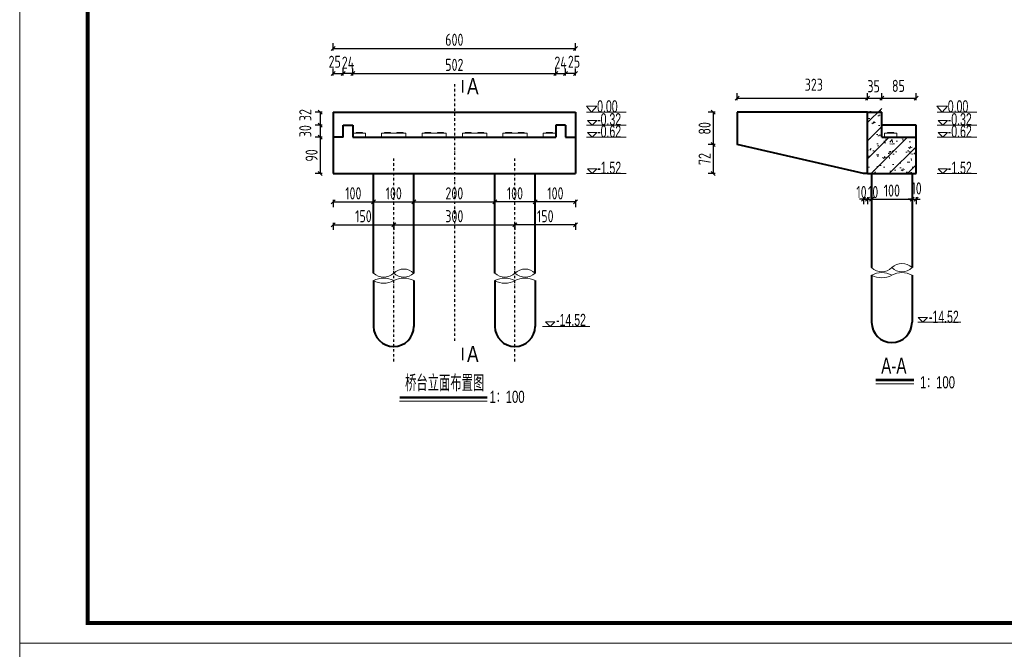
# Model space of a CAD drawing. Header units: inches. Extents: x 112594 to 193184, y 44995 to 116598.
# Tile 146 of 153: x 186820 to 189256, y 106323 to 107880. Entities that reach past the tile are written whole.
import ezdxf
from ezdxf.enums import TextEntityAlignment as Align

# ---------------------------------------------------------------- set-up
doc = ezdxf.new("R2010")
doc.units = ezdxf.units.IN
doc.header["$MEASUREMENT"] = 0
doc.linetypes.add('ACAD_ISO08W100', pattern=[36, 24, -3, 6, -3])
doc.linetypes.add('DASHDOTX2', pattern=[2, 1, -0.5, 0, -0.5])
doc.layers.get('0').update_dxf_attribs({"lineweight": 15})
for name, color, linetype, lineweight in [('0指引线', 4, 'Continuous', 18), ('BM1', 7, 'Continuous', 15), ('尺寸细线', 4, 'Continuous', 18), ('粗线', 1, 'Continuous', 40)]:
    doc.layers.add(name, color=color, linetype=linetype, lineweight=lineweight)
doc.layers.add('图层2', color=3, linetype='ACAD_ISO08W100')
doc.styles.add('HZ', font='hztxt_e.shx', dxfattribs={"width": 0.65, "bigfont": 'hztxt.shx'})
doc.styles.add('hz-e', font='hztxt_e.shx', dxfattribs={"width": 0.75, "bigfont": 'hztxt.shx'})
doc.styles.add('HZTXT', font='tssdeng.shx', dxfattribs={"width": 0.75, "bigfont": 'hztxt.shx'})
doc.dimstyles.new('ISO-100', dxfattribs={"dimtxt": 20, "dimasz": 10, "dimexe": 12.5, "dimexo": 6.25, "dimgap": 6.25, "dimtad": 1, "dimdec": 0, "dimdsep": 46, "dimtxsty": 'HZTXT', "dimblk": 'OBLIQUE', "dimcen": 2.5, "dimadec": 0, "dimazin": 0, "dimtfac": 1, "dimtdec": 0, "dimtmove": 2, "dimatfit": 3, "dimldrblk": 'OBLIQUE', "dimfxl": 15, "dimfxlon": 1, "dimarcsym": 0})

# ---------------------------------------------------------------- blocks, each defined once
blk = doc.blocks.new('_Oblique')
at = {"color": 0, "linetype": 'ByBlock', "lineweight": -2}
blk.add_line((-0.5, -0.5), (0.5, 0.5), dxfattribs=at)
blk = doc.blocks.new('*D1660')
at = {"color": 0, "lineweight": -2}
for p, q in [((187595.2, 107804.3), (187595.2, 107821.8)), ((187595.2, 107809.3), (188195.2, 107809.3)), ((188195.2, 107804.3), (188195.2, 107821.8))]:
    blk.add_line(p, q, dxfattribs=at)
at = {"color": 0, "lineweight": -2, "xscale": 10, "yscale": 10, "zscale": 10, "rotation": 180}
blk.add_blockref('_Oblique', (187595.2, 107809.3), dxfattribs=at)
at = {"color": 0, "lineweight": -2, "xscale": 10, "yscale": 10, "zscale": 10}
blk.add_blockref('_Oblique', (188195.2, 107809.3), dxfattribs=at)
at = {"color": 0, "insert": (187895.2, 107830.6), "char_height": 30, "attachment_point": 5, "style": 'HZTXT'}
blk.add_mtext('600', dxfattribs=at)
blk = doc.blocks.new('*D1661')
at = {"color": 0, "lineweight": -2}
for p, q in [((187695.2, 107434.4), (187695.2, 107416.9)), ((187695.2, 107429.4), (187795.2, 107429.4)), ((187795.2, 107434.4), (187795.2, 107416.9))]:
    blk.add_line(p, q, dxfattribs=at)
at = {"color": 0, "lineweight": -2, "xscale": 10, "yscale": 10, "zscale": 10, "rotation": 180}
blk.add_blockref('_Oblique', (187695.2, 107429.4), dxfattribs=at)
at = {"color": 0, "lineweight": -2, "xscale": 10, "yscale": 10, "zscale": 10}
blk.add_blockref('_Oblique', (187795.2, 107429.4), dxfattribs=at)
at = {"color": 0, "insert": (187745.2, 107450.7), "char_height": 30, "attachment_point": 5, "style": 'HZTXT'}
blk.add_mtext('100', dxfattribs=at)
blk = doc.blocks.new('*D1662')
at = {"color": 0, "lineweight": -2}
for p, q in [((187795.2, 107434.4), (187795.2, 107416.9)), ((187795.2, 107429.4), (187995.2, 107429.4)), ((187995.2, 107434.4), (187995.2, 107416.9))]:
    blk.add_line(p, q, dxfattribs=at)
at = {"color": 0, "lineweight": -2, "xscale": 10, "yscale": 10, "zscale": 10, "rotation": 180}
blk.add_blockref('_Oblique', (187795.2, 107429.4), dxfattribs=at)
at = {"color": 0, "lineweight": -2, "xscale": 10, "yscale": 10, "zscale": 10}
blk.add_blockref('_Oblique', (187995.2, 107429.4), dxfattribs=at)
at = {"color": 0, "insert": (187895.2, 107450.7), "char_height": 30, "attachment_point": 5, "style": 'HZTXT'}
blk.add_mtext('200', dxfattribs=at)
blk = doc.blocks.new('*D1663')
at = {"color": 0, "lineweight": -2}
for p, q in [((187595.2, 107434.4), (187595.2, 107416.9)), ((187595.2, 107429.4), (187695.2, 107429.4)), ((187695.2, 107434.4), (187695.2, 107416.9))]:
    blk.add_line(p, q, dxfattribs=at)
at = {"color": 0, "lineweight": -2, "xscale": 10, "yscale": 10, "zscale": 10, "rotation": 180}
blk.add_blockref('_Oblique', (187595.2, 107429.4), dxfattribs=at)
at = {"color": 0, "lineweight": -2, "xscale": 10, "yscale": 10, "zscale": 10}
blk.add_blockref('_Oblique', (187695.2, 107429.4), dxfattribs=at)
at = {"color": 0, "insert": (187645.2, 107450.7), "char_height": 30, "attachment_point": 5, "style": 'HZTXT'}
blk.add_mtext('100', dxfattribs=at)
blk = doc.blocks.new('*D1664')
at = {"color": 0, "lineweight": -2}
for p, q in [((187995.2, 107434.4), (187995.2, 107416.9)), ((188095.2, 107429.4), (187995.2, 107429.4)), ((188095.2, 107434.4), (188095.2, 107416.9))]:
    blk.add_line(p, q, dxfattribs=at)
at = {"color": 0, "lineweight": -2, "xscale": 10, "yscale": 10, "zscale": 10, "rotation": 180}
blk.add_blockref('_Oblique', (187995.2, 107429.4), dxfattribs=at)
at = {"color": 0, "lineweight": -2, "xscale": 10, "yscale": 10, "zscale": 10}
blk.add_blockref('_Oblique', (188095.2, 107429.4), dxfattribs=at)
at = {"color": 0, "insert": (188045.2, 107450.7), "char_height": 30, "attachment_point": 5, "style": 'HZTXT'}
blk.add_mtext('100', dxfattribs=at)
blk = doc.blocks.new('*D1665')
at = {"color": 0, "lineweight": -2}
for p, q in [((188095.2, 107434.4), (188095.2, 107416.9)), ((188195.2, 107429.4), (188095.2, 107429.4)), ((188195.2, 107434.4), (188195.2, 107416.9))]:
    blk.add_line(p, q, dxfattribs=at)
at = {"color": 0, "lineweight": -2, "xscale": 10, "yscale": 10, "zscale": 10, "rotation": 180}
blk.add_blockref('_Oblique', (188095.2, 107429.4), dxfattribs=at)
at = {"color": 0, "lineweight": -2, "xscale": 10, "yscale": 10, "zscale": 10}
blk.add_blockref('_Oblique', (188195.2, 107429.4), dxfattribs=at)
at = {"color": 0, "insert": (188145.2, 107450.7), "char_height": 30, "attachment_point": 5, "style": 'HZTXT'}
blk.add_mtext('100', dxfattribs=at)
blk = doc.blocks.new('*D1666')
at = {"color": 0, "lineweight": -2}
for p, q in [((187745.2, 107377.8), (187745.2, 107360.3)), ((187745.2, 107372.8), (188045.2, 107372.8)), ((188045.2, 107377.8), (188045.2, 107360.3))]:
    blk.add_line(p, q, dxfattribs=at)
at = {"color": 0, "lineweight": -2, "xscale": 10, "yscale": 10, "zscale": 10, "rotation": 180}
blk.add_blockref('_Oblique', (187745.2, 107372.8), dxfattribs=at)
at = {"color": 0, "lineweight": -2, "xscale": 10, "yscale": 10, "zscale": 10}
blk.add_blockref('_Oblique', (188045.2, 107372.8), dxfattribs=at)
at = {"color": 0, "insert": (187895.2, 107394.1), "char_height": 30, "attachment_point": 5, "style": 'HZTXT'}
blk.add_mtext('300', dxfattribs=at)
blk = doc.blocks.new('*D1667')
at = {"color": 0, "lineweight": -2}
for p, q in [((187595.2, 107377.8), (187595.2, 107360.3)), ((187595.2, 107372.8), (187745.2, 107372.8)), ((187745.2, 107377.8), (187745.2, 107360.3))]:
    blk.add_line(p, q, dxfattribs=at)
at = {"color": 0, "lineweight": -2, "xscale": 10, "yscale": 10, "zscale": 10, "rotation": 180}
blk.add_blockref('_Oblique', (187595.2, 107372.8), dxfattribs=at)
at = {"color": 0, "lineweight": -2, "xscale": 10, "yscale": 10, "zscale": 10}
blk.add_blockref('_Oblique', (187745.2, 107372.8), dxfattribs=at)
at = {"color": 0, "insert": (187670.2, 107394.1), "char_height": 30, "attachment_point": 5, "style": 'HZTXT'}
blk.add_mtext('150', dxfattribs=at)
blk = doc.blocks.new('*D1668')
at = {"color": 0, "lineweight": -2}
for p, q in [((188045.2, 107377.8), (188045.2, 107360.3)), ((188195.2, 107372.8), (188045.2, 107372.8)), ((188195.2, 107377.8), (188195.2, 107360.3))]:
    blk.add_line(p, q, dxfattribs=at)
at = {"color": 0, "lineweight": -2, "xscale": 10, "yscale": 10, "zscale": 10, "rotation": 180}
blk.add_blockref('_Oblique', (188045.2, 107372.8), dxfattribs=at)
at = {"color": 0, "lineweight": -2, "xscale": 10, "yscale": 10, "zscale": 10}
blk.add_blockref('_Oblique', (188195.2, 107372.8), dxfattribs=at)
at = {"color": 0, "insert": (188120.2, 107394.1), "char_height": 30, "attachment_point": 5, "style": 'HZTXT'}
blk.add_mtext('150', dxfattribs=at)
blk = doc.blocks.new('*D1669')
at = {"color": 0, "lineweight": -2}
for p, q in [((187595.2, 107742.2), (187595.2, 107759.7)), ((187620.2, 107742.2), (187620.2, 107759.7)), ((187595.2, 107747.2), (187620.2, 107747.2))]:
    blk.add_line(p, q, dxfattribs=at)
at = {"color": 0, "lineweight": -2, "xscale": 10, "yscale": 10, "zscale": 10, "rotation": 180}
blk.add_blockref('_Oblique', (187595.2, 107747.2), dxfattribs=at)
at = {"color": 0, "lineweight": -2, "xscale": 10, "yscale": 10, "zscale": 10}
blk.add_blockref('_Oblique', (187620.2, 107747.2), dxfattribs=at)
at = {"color": 0, "insert": (187599.2, 107776.2), "char_height": 30, "attachment_point": 5, "style": 'HZTXT'}
blk.add_mtext('25', dxfattribs=at)
blk = doc.blocks.new('*D1670')
at = {"color": 0, "lineweight": -2}
for p, q in [((187644.2, 107742.2), (187644.2, 107759.7)), ((188146.2, 107742.2), (188146.2, 107759.7)), ((187644.2, 107747.2), (188146.2, 107747.2))]:
    blk.add_line(p, q, dxfattribs=at)
at = {"color": 0, "lineweight": -2, "xscale": 10, "yscale": 10, "zscale": 10, "rotation": 180}
blk.add_blockref('_Oblique', (187644.2, 107747.2), dxfattribs=at)
at = {"color": 0, "lineweight": -2, "xscale": 10, "yscale": 10, "zscale": 10}
blk.add_blockref('_Oblique', (188146.2, 107747.2), dxfattribs=at)
at = {"color": 0, "insert": (187895.2, 107768.5), "char_height": 30, "attachment_point": 5, "style": 'HZTXT'}
blk.add_mtext('502', dxfattribs=at)
blk = doc.blocks.new('*D1675')
at = {"color": 0, "lineweight": -2}
for p, q in [((188917.8, 107680.8), (188917.8, 107698.3)), ((188917.8, 107685.8), (188952.8, 107685.8)), ((188952.8, 107680.8), (188952.8, 107698.3))]:
    blk.add_line(p, q, dxfattribs=at)
at = {"color": 0, "lineweight": -2, "xscale": 10, "yscale": 10, "zscale": 10, "rotation": 180}
blk.add_blockref('_Oblique', (188917.8, 107685.8), dxfattribs=at)
at = {"color": 0, "lineweight": -2, "xscale": 10, "yscale": 10, "zscale": 10}
blk.add_blockref('_Oblique', (188952.8, 107685.8), dxfattribs=at)
at = {"color": 0, "insert": (188932.7, 107715.6), "char_height": 30, "attachment_point": 5, "style": 'HZTXT'}
blk.add_mtext('35', dxfattribs=at)
blk = doc.blocks.new('*D1676')
at = {"color": 0, "lineweight": -2}
for p, q in [((188952.8, 107680.8), (188952.8, 107698.3)), ((188952.8, 107685.8), (189037.8, 107685.8)), ((189037.8, 107680.8), (189037.8, 107698.3))]:
    blk.add_line(p, q, dxfattribs=at)
at = {"color": 0, "lineweight": -2, "xscale": 10, "yscale": 10, "zscale": 10, "rotation": 180}
blk.add_blockref('_Oblique', (188952.8, 107685.8), dxfattribs=at)
at = {"color": 0, "lineweight": -2, "xscale": 10, "yscale": 10, "zscale": 10}
blk.add_blockref('_Oblique', (189037.8, 107685.8), dxfattribs=at)
at = {"color": 0, "insert": (188994, 107716.5), "char_height": 30, "attachment_point": 5, "style": 'HZTXT'}
blk.add_mtext('85', dxfattribs=at)
blk = doc.blocks.new('*D1677')
at = {"color": 0, "lineweight": -2}
for p, q in [((188907.8, 107441.4), (188907.8, 107423.9)), ((188917.8, 107441.4), (188917.8, 107423.9)), ((188907.8, 107436.4), (188897.8, 107436.4)), ((188907.8, 107436.4), (188917.8, 107436.4)), ((188917.8, 107436.4), (188927.8, 107436.4))]:
    blk.add_line(p, q, dxfattribs=at)
at = {"color": 0, "lineweight": -2, "xscale": 10, "yscale": 10, "zscale": 10}
blk.add_blockref('_Oblique', (188907.8, 107436.4), dxfattribs=at)
at = {"color": 0, "lineweight": -2, "xscale": 10, "yscale": 10, "zscale": 10, "rotation": 180}
blk.add_blockref('_Oblique', (188917.8, 107436.4), dxfattribs=at)
at = {"color": 0, "insert": (188902.6, 107453.9), "char_height": 30, "attachment_point": 5, "style": 'HZTXT'}
blk.add_mtext('10', dxfattribs=at)
blk = doc.blocks.new('*D1678')
at = {"color": 0, "lineweight": -2}
for p, q in [((188917.8, 107441.4), (188917.8, 107423.9)), ((188927.8, 107441.4), (188927.8, 107423.9)), ((188917.8, 107436.4), (188907.8, 107436.4)), ((188917.8, 107436.4), (188927.8, 107436.4)), ((188927.8, 107436.4), (188937.8, 107436.4))]:
    blk.add_line(p, q, dxfattribs=at)
at = {"color": 0, "lineweight": -2, "xscale": 10, "yscale": 10, "zscale": 10}
blk.add_blockref('_Oblique', (188917.8, 107436.4), dxfattribs=at)
at = {"color": 0, "lineweight": -2, "xscale": 10, "yscale": 10, "zscale": 10, "rotation": 180}
blk.add_blockref('_Oblique', (188927.8, 107436.4), dxfattribs=at)
at = {"color": 0, "insert": (188931.4, 107453.9), "char_height": 30, "attachment_point": 5, "style": 'HZTXT'}
blk.add_mtext('10', dxfattribs=at)
blk = doc.blocks.new('*D1679')
at = {"color": 0, "lineweight": -2}
for p, q in [((188927.8, 107441.4), (188927.8, 107423.9)), ((189027.8, 107441.4), (189027.8, 107423.9)), ((188927.8, 107436.4), (189027.8, 107436.4))]:
    blk.add_line(p, q, dxfattribs=at)
at = {"color": 0, "lineweight": -2, "xscale": 10, "yscale": 10, "zscale": 10, "rotation": 180}
blk.add_blockref('_Oblique', (188927.8, 107436.4), dxfattribs=at)
at = {"color": 0, "lineweight": -2, "xscale": 10, "yscale": 10, "zscale": 10}
blk.add_blockref('_Oblique', (189027.8, 107436.4), dxfattribs=at)
at = {"color": 0, "insert": (188977.8, 107457.6), "char_height": 30, "attachment_point": 5, "style": 'HZTXT'}
blk.add_mtext('100', dxfattribs=at)
blk = doc.blocks.new('*D1680')
at = {"color": 0, "lineweight": -2}
for p, q in [((189027.8, 107441.4), (189027.8, 107423.9)), ((189037.8, 107441.4), (189037.8, 107423.9)), ((189027.8, 107436.4), (189017.8, 107436.4)), ((189027.8, 107436.4), (189037.8, 107436.4)), ((189037.8, 107436.4), (189047.8, 107436.4))]:
    blk.add_line(p, q, dxfattribs=at)
at = {"color": 0, "lineweight": -2, "xscale": 10, "yscale": 10, "zscale": 10}
blk.add_blockref('_Oblique', (189027.8, 107436.4), dxfattribs=at)
at = {"color": 0, "lineweight": -2, "xscale": 10, "yscale": 10, "zscale": 10, "rotation": 180}
blk.add_blockref('_Oblique', (189037.8, 107436.4), dxfattribs=at)
at = {"color": 0, "insert": (189038.9, 107463), "char_height": 30, "attachment_point": 5, "style": 'HZTXT'}
blk.add_mtext('10', dxfattribs=at)
blk = doc.blocks.new('*D1681')
at = {"color": 0, "lineweight": -2}
for p, q in [((187620.2, 107742.2), (187620.2, 107759.7)), ((187644.2, 107742.2), (187644.2, 107759.7)), ((187644.2, 107747.2), (187620.2, 107747.2))]:
    blk.add_line(p, q, dxfattribs=at)
at = {"color": 0, "lineweight": -2, "xscale": 10, "yscale": 10, "zscale": 10, "rotation": 180}
blk.add_blockref('_Oblique', (187620.2, 107747.2), dxfattribs=at)
at = {"color": 0, "lineweight": -2, "xscale": 10, "yscale": 10, "zscale": 10}
blk.add_blockref('_Oblique', (187644.2, 107747.2), dxfattribs=at)
at = {"color": 0, "insert": (187632.2, 107774.1), "char_height": 30, "attachment_point": 5, "style": 'HZTXT'}
blk.add_mtext('24', dxfattribs=at)
blk = doc.blocks.new('*D1685')
at = {"color": 0, "lineweight": -2}
for p, q in [((187568.3, 107651.5), (187550.8, 107651.5)), ((187563.3, 107651.5), (187563.3, 107619.5)), ((187568.3, 107619.5), (187550.8, 107619.5))]:
    blk.add_line(p, q, dxfattribs=at)
at = {"color": 0, "lineweight": -2, "xscale": 10, "yscale": 10, "zscale": 10}
for p, rotation in [((187563.3, 107651.5), 90), ((187563.3, 107619.5), 270)]:
    blk.add_blockref('_Oblique', p, dxfattribs=dict(at, rotation=rotation))
at = {"color": 0, "insert": (187526.4, 107644.2), "char_height": 30, "attachment_point": 5, "rotation": 90, "style": 'HZTXT'}
blk.add_mtext('32', dxfattribs=at)
blk = doc.blocks.new('*D1686')
at = {"color": 0, "lineweight": -2}
for p, q in [((187568.3, 107619.5), (187550.8, 107619.5)), ((187563.3, 107619.5), (187563.3, 107589.5)), ((187568.3, 107589.5), (187550.8, 107589.5))]:
    blk.add_line(p, q, dxfattribs=at)
at = {"color": 0, "lineweight": -2, "xscale": 10, "yscale": 10, "zscale": 10}
for p, rotation in [((187563.3, 107619.5), 90), ((187563.3, 107589.5), 270)]:
    blk.add_blockref('_Oblique', p, dxfattribs=dict(at, rotation=rotation))
at = {"color": 0, "insert": (187526.4, 107604.5), "char_height": 30, "attachment_point": 5, "rotation": 90, "style": 'HZTXT'}
blk.add_mtext('30', dxfattribs=at)
blk = doc.blocks.new('*D1687')
at = {"color": 0, "lineweight": -2}
for p, q in [((187568.3, 107589.5), (187550.8, 107589.5)), ((187563.3, 107589.5), (187563.3, 107499.5)), ((187568.3, 107499.5), (187550.8, 107499.5))]:
    blk.add_line(p, q, dxfattribs=at)
at = {"color": 0, "lineweight": -2, "xscale": 10, "yscale": 10, "zscale": 10}
for p, rotation in [((187563.3, 107589.5), 90), ((187563.3, 107499.5), 270)]:
    blk.add_blockref('_Oblique', p, dxfattribs=dict(at, rotation=rotation))
at = {"color": 0, "insert": (187542, 107544.5), "char_height": 30, "attachment_point": 5, "rotation": 90, "style": 'HZTXT'}
blk.add_mtext('90', dxfattribs=at)
blk = doc.blocks.new('g')
at = {"ltscale": 2}
for p, q in [((-15.4, 0), (-30.8, 15.3)), ((-30.8, 15.3), (0, 15.3)), ((0, 15.3), (-15.4, 0))]:
    blk.add_line(p, q, dxfattribs=at)
blk = doc.blocks.new('*D2052')
at = {"color": 0, "lineweight": -2}
for p, q in [((188594.8, 107680.8), (188594.8, 107698.3)), ((188594.8, 107685.8), (188917.8, 107685.8)), ((188917.8, 107680.8), (188917.8, 107698.3))]:
    blk.add_line(p, q, dxfattribs=at)
at = {"color": 0, "lineweight": -2, "xscale": 10, "yscale": 10, "zscale": 10, "rotation": 180}
blk.add_blockref('_Oblique', (188594.8, 107685.8), dxfattribs=at)
at = {"color": 0, "lineweight": -2, "xscale": 10, "yscale": 10, "zscale": 10}
blk.add_blockref('_Oblique', (188917.8, 107685.8), dxfattribs=at)
at = {"color": 0, "insert": (188784.7, 107719.4), "char_height": 30, "attachment_point": 5, "style": 'HZTXT'}
blk.add_mtext('323', dxfattribs=at)
blk = doc.blocks.new('*D2053')
at = {"color": 0, "lineweight": -2}
for p, q in [((188540.7, 107651.5), (188523.2, 107651.5)), ((188535.7, 107651.5), (188535.7, 107571.5)), ((188540.7, 107571.5), (188523.2, 107571.5))]:
    blk.add_line(p, q, dxfattribs=at)
at = {"color": 0, "lineweight": -2, "xscale": 10, "yscale": 10, "zscale": 10}
for p, rotation in [((188535.7, 107651.5), 90), ((188535.7, 107571.5), 270)]:
    blk.add_blockref('_Oblique', p, dxfattribs=dict(at, rotation=rotation))
at = {"color": 0, "insert": (188514.5, 107611.5), "char_height": 30, "attachment_point": 5, "rotation": 90, "style": 'HZTXT'}
blk.add_mtext('80', dxfattribs=at)
blk = doc.blocks.new('*D1688')
at = {"color": 0, "lineweight": -2}
for p, q in [((188540.7, 107571.5), (188523.2, 107571.5)), ((188535.7, 107571.5), (188535.7, 107499.5)), ((188540.7, 107499.5), (188523.2, 107499.5))]:
    blk.add_line(p, q, dxfattribs=at)
at = {"color": 0, "lineweight": -2, "xscale": 10, "yscale": 10, "zscale": 10}
for p, rotation in [((188535.7, 107571.5), 90), ((188535.7, 107499.5), 270)]:
    blk.add_blockref('_Oblique', p, dxfattribs=dict(at, rotation=rotation))
at = {"color": 0, "insert": (188514.5, 107535.5), "char_height": 30, "attachment_point": 5, "rotation": 90, "style": 'HZTXT'}
blk.add_mtext('72', dxfattribs=at)
blk = doc.blocks.new('*D2071')
at = {"color": 0, "lineweight": -2}
for p, q in [((188170.2, 107742.2), (188170.2, 107759.7)), ((188195.2, 107742.2), (188195.2, 107759.7)), ((188195.2, 107747.2), (188170.2, 107747.2))]:
    blk.add_line(p, q, dxfattribs=at)
at = {"color": 0, "lineweight": -2, "xscale": 10, "yscale": 10, "zscale": 10, "rotation": 180}
blk.add_blockref('_Oblique', (188170.2, 107747.2), dxfattribs=at)
at = {"color": 0, "lineweight": -2, "xscale": 10, "yscale": 10, "zscale": 10}
blk.add_blockref('_Oblique', (188195.2, 107747.2), dxfattribs=at)
at = {"color": 0, "insert": (188191.3, 107776.2), "char_height": 30, "attachment_point": 5, "style": 'HZTXT'}
blk.add_mtext('25', dxfattribs=at)
blk = doc.blocks.new('*D2072')
at = {"color": 0, "lineweight": -2}
for p, q in [((188146.2, 107742.2), (188146.2, 107759.7)), ((188170.2, 107742.2), (188170.2, 107759.7)), ((188146.2, 107747.2), (188170.2, 107747.2))]:
    blk.add_line(p, q, dxfattribs=at)
at = {"color": 0, "lineweight": -2, "xscale": 10, "yscale": 10, "zscale": 10, "rotation": 180}
blk.add_blockref('_Oblique', (188146.2, 107747.2), dxfattribs=at)
at = {"color": 0, "lineweight": -2, "xscale": 10, "yscale": 10, "zscale": 10}
blk.add_blockref('_Oblique', (188170.2, 107747.2), dxfattribs=at)
at = {"color": 0, "insert": (188158.2, 107774.1), "char_height": 30, "attachment_point": 5, "style": 'HZTXT'}
blk.add_mtext('24', dxfattribs=at)

msp = doc.modelspace()

# ---------------------------------------------------------------- hatches: boundary and pattern name
at = {"layer": '0指引线'}
h = msp.add_hatch(dxfattribs=at)
h.set_pattern_fill('AR-CONC', color=256, scale=0.3, style=0)
h.set_pattern_definition([(50, (-2150782.765, 276784.205), (54.6554007, -4.7817257), [5.715, -62.865]), (355, (-2150782.765, 276784.205), (-10.5728478, 57.3169929), [4.572, -50.292]), (100.451, (-2150778.21, 276783.807), (44.0827505, 52.5350063), [4.857, -53.427]), (46.1842, (-2150782.765, 276799.445), (81.3237123, -12.6126984), [8.5725, -94.2975]), (96.6356, (-2150775.99, 276798.394), (71.2212703, 74.2276668), [7.2855, -80.1405]), (351.184, (-2150782.765, 276799.445), (71.2213817, 74.2275354), [6.858, -75.438]), (21, (-2150775.145, 276795.635), (45.48446395, -30.67965556), [5.715, -62.865]), (326, (-2150775.145, 276795.635), (18.5406085, 55.2563898), [4.572, -50.292]), (71.4514, (-2150771.354, 276793.08), (64.0249472, 24.5768573), [4.857, -53.427]), (37.5, (-2150782.765, 276784.205), (0.92658098, 25.36651166), [0, -49.6824, 0, -51.054, 0, -50.4825]), (7.5, (-2150782.765, 276784.205), (20.04589875, 30.05417245), [0, -29.1084, 0, -48.5394, 0, -19.2405]), (327.5, (-2150799.757, 276784.205), (40.67717855, -1.7186232), [0, -19.05, 0, -59.436, 0, -78.867]), (317.5, (-2150807.377, 276784.205), (44.4387544, 7.6279473), [0, -24.765, 0, -39.4716, 0, -56.007])])
h.paths.add_polyline_path([(189037.78347, 107499.51419), (189037.78347, 107589.51419), (188952.78347, 107589.51419), (188952.78347, 107661.51419), (188917.78347, 107661.51419), (188917.78347, 107499.51419)])
h = msp.add_hatch(dxfattribs=at)
h.set_pattern_fill('ANSI31', color=256, scale=10, style=0)
h.set_pattern_definition([(45, (-2150782.765, 276784.205), (-22.4506403, 22.4506403), [])])
h.paths.add_polyline_path([(188952.78347, 107589.51419), (188952.78347, 107661.51419), (188917.78347, 107661.51419), (188917.78347, 107499.51419), (189037.78347, 107499.51419), (189037.78347, 107589.51419)])

# ---------------------------------------------------------------- linework, layer by layer
for p, q in [((186819.76981, 106337.96209), (186819.76981, 109338.26515)), ((188113.01, 107121.70593), (188230.13879, 107121.70593)), ((189041.68086, 107131.70593), (189148.60648, 107131.70593)), ((188937.94234, 106979.65407), (189032.14606, 106979.65407)), ((187759.7528, 106936.40207), (187976.63784, 106936.40207)), ((186819.76981, 103337.65903), (186819.76981, 106337.96209))]:
    msp.add_line(p, q)
for points, const_width in [([(187915.76624, 107731.22038), (187915.76624, 107700.04218)], 4), ([(187915.76624, 107068.87728), (187915.76624, 107037.69908)], 4), ([(188937.94234, 106989.03346), (189032.14606, 106989.03346)], 6), ([(187759.7528, 106945.78145), (187976.63784, 106945.78145)], 6)]:
    msp.add_lwpolyline(points, dxfattribs=dict(const_width=const_width))
for points in [[(187645.20916, 107589.51801), (187675.20916, 107589.51801), (187675.20916, 107599.51801), (187645.20916, 107599.51801)], [(187652.70916, 107601.51801), (187667.70916, 107601.51801), (187667.70916, 107599.51801), (187652.70916, 107599.51801)], [(187715.20916, 107599.51419), (187775.20916, 107599.51419), (187775.20916, 107589.51419), (187715.20916, 107589.51419)], [(187722.20916, 107601.51801), (187737.20916, 107601.51801), (187737.20916, 107599.51801), (187722.20916, 107599.51801)], [(187768.20916, 107601.51801), (187753.20916, 107601.51801), (187753.20916, 107599.51801), (187768.20916, 107599.51801)], [(187815.20916, 107599.51419), (187875.20916, 107599.51419), (187875.20916, 107589.51419), (187815.20916, 107589.51419)], [(187822.20916, 107601.51801), (187837.20916, 107601.51801), (187837.20916, 107599.51801), (187822.20916, 107599.51801)], [(187868.20916, 107601.51801), (187853.20916, 107601.51801), (187853.20916, 107599.51801), (187868.20916, 107599.51801)], [(187915.20916, 107599.51419), (187975.20916, 107599.51419), (187975.20916, 107589.51419), (187915.20916, 107589.51419)], [(187922.20916, 107601.51801), (187937.20916, 107601.51801), (187937.20916, 107599.51801), (187922.20916, 107599.51801)], [(187968.20916, 107601.51801), (187953.20916, 107601.51801), (187953.20916, 107599.51801), (187968.20916, 107599.51801)], [(188015.20916, 107599.51419), (188075.20916, 107599.51419), (188075.20916, 107589.51419), (188015.20916, 107589.51419)], [(188022.20916, 107601.51801), (188037.20916, 107601.51801), (188037.20916, 107599.51801), (188022.20916, 107599.51801)], [(188068.20916, 107601.51801), (188053.20916, 107601.51801), (188053.20916, 107599.51801), (188068.20916, 107599.51801)], [(188145.20916, 107589.51801), (188115.20916, 107589.51801), (188115.20916, 107599.51801), (188145.20916, 107599.51801)], [(188137.70916, 107601.51801), (188122.70916, 107601.51801), (188122.70916, 107599.51801), (188137.70916, 107599.51801)], [(188959.78347, 107589.51419), (188989.78347, 107589.51419), (188989.78347, 107599.51419), (188959.78347, 107599.51419)], [(188967.28347, 107601.51419), (188982.28347, 107601.51419), (188982.28347, 107599.51419), (188967.28347, 107599.51419)]]:
    msp.add_lwpolyline(points, close=True)
for centre, radius, start, end in [((189002.78347, 107240.63682), 36.25, 46.39718104, 133.60281896), ((187720.20916, 107279.65792), 36.25, 226.39718104, 313.60281896), ((187770.20916, 107227.15792), 36.25, 46.39718104, 133.60281896), ((187770.20916, 107279.65792), 36.25, 226.39718104, 313.60281896), ((188020.20916, 107279.65792), 36.25, 226.39718104, 313.60281896), ((188070.20916, 107227.15792), 36.25, 46.39718104, 133.60281896), ((188070.20916, 107279.65792), 36.25, 226.39718104, 313.60281896), ((188952.78347, 107293.13682), 36.25, 226.39718104, 313.60281896), ((188952.78347, 107203.34686), 51.38142, 60.88545422, 119.11454578), ((188952.78347, 107293.12549), 51.38142, 240.88545422, 299.11454578), ((189002.78347, 107293.13682), 36.25, 226.39718104, 313.60281896), ((189002.78347, 107203.34686), 51.38142, 60.88545422, 119.11454578), ((187720.20916, 107189.86797), 51.38142, 60.88545422, 119.11454578), ((187720.20916, 107279.64659), 51.38142, 240.88545422, 299.11454578), ((187770.20916, 107189.86797), 51.38142, 60.88545422, 119.11454578), ((188020.20916, 107189.86797), 51.38142, 60.88545422, 119.11454578), ((188020.20916, 107279.64659), 51.38142, 240.88545422, 299.11454578), ((188070.20916, 107189.86797), 51.38142, 60.88545422, 119.11454578)]:
    msp.add_arc(centre, radius, start, end)
at = {"layer": 'BM1', "linetype": 'Continuous'}
msp.add_line((191062.59813, 106337.96209), (186819.76981, 106337.96209), dxfattribs=at)
at = {"layer": 'BM1', "color": 0, "linetype": 'Continuous', "const_width": 9.99898}
msp.add_lwpolyline([(186987.61391, 106387.95699), (186987.61391, 109257.96416), (191012.60324, 109257.96416), (191012.60324, 106387.95699)], close=True, dxfattribs=at)
at = {"layer": '图层2', "linetype": 'DASHDOTX2', "ltscale": 6}
for p, q in [((187895.20916, 107721.01488), (187895.20916, 107084.16467)), ((187745.20916, 107035.0595), (187745.20916, 107537.54274)), ((188045.20916, 107035.0595), (188045.20916, 107537.54274))]:
    msp.add_line(p, q, dxfattribs=at)
at = {"layer": '尺寸细线'}
for p, q in [((188222.2262, 107651.51419), (188320.27868, 107651.51419)), ((189089.80051, 107651.51419), (189187.85299, 107651.51419)), ((188222.2262, 107619.51419), (188320.27868, 107619.51419)), ((189089.80051, 107619.51419), (189187.85299, 107619.51419)), ((188222.2262, 107589.51419), (188320.27868, 107589.51419)), ((189089.80051, 107589.51419), (189187.85299, 107589.51419)), ((188222.2262, 107499.51419), (188320.27868, 107499.51419)), ((189089.80051, 107499.51419), (189187.85299, 107499.51419))]:
    msp.add_line(p, q, dxfattribs=at)
for points in [[(188234.82914, 107651.51419), (188221.83876, 107666.51419), (188247.81952, 107666.51419)], [(189102.40345, 107651.51419), (189089.41307, 107666.51419), (189115.39383, 107666.51419)]]:
    msp.add_lwpolyline(points, close=True, dxfattribs=at)
at = {"layer": '粗线', "lineweight": 40}
for p, q in [((187595.20916, 107651.51419), (188195.20916, 107651.51419)), ((187595.20916, 107651.51419), (187595.20916, 107589.51419)), ((188195.20916, 107651.51419), (188195.20916, 107499.51419)), ((187620.20916, 107619.51419), (187644.20916, 107619.51419)), ((187620.20916, 107589.51419), (187620.20916, 107619.51419)), ((187644.20916, 107619.51419), (187644.20916, 107589.51419)), ((188146.20916, 107619.51419), (188146.20916, 107589.51419)), ((188170.20916, 107619.51419), (188146.20916, 107619.51419)), ((188170.20916, 107619.51419), (188170.20916, 107589.51419)), ((187595.20916, 107589.51419), (187595.20916, 107499.51419)), ((187620.20916, 107589.51419), (187595.20916, 107589.51419)), ((187644.20916, 107589.51419), (188146.20916, 107589.51419)), ((188170.20916, 107589.51419), (188195.20916, 107589.51419)), ((187595.20916, 107499.51419), (188195.20916, 107499.51419)), ((187695.20916, 107253.40792), (187695.20916, 107499.51419)), ((187795.20916, 107253.40792), (187795.20916, 107499.51419)), ((187995.20916, 107253.40792), (187995.20916, 107499.51419)), ((188095.20916, 107253.40792), (188095.20916, 107499.51419))]:
    msp.add_line(p, q, dxfattribs=at)
at = {"layer": '粗线'}
for p, q in [((188917.78347, 107651.51419), (188594.78347, 107651.51419)), ((188594.78347, 107651.51419), (188594.78347, 107571.51419)), ((188917.78347, 107499.51419), (188917.78347, 107651.51419)), ((188917.78347, 107651.51419), (188952.78347, 107651.51419)), ((188952.78347, 107589.51419), (188952.78347, 107651.51419)), ((189037.78347, 107619.51419), (188952.78347, 107619.51419)), ((189037.78347, 107589.51419), (189037.78347, 107619.51419)), ((188952.78347, 107589.51419), (189037.78347, 107589.51419)), ((189037.78347, 107499.51419), (189037.78347, 107589.51419)), ((188907.78347, 107499.51419), (188594.78347, 107571.51419)), ((188917.78347, 107499.51419), (188907.78347, 107499.51419)), ((188917.78347, 107499.51419), (189037.78347, 107499.51419)), ((188917.78347, 107499.51419), (189037.78347, 107499.51419)), ((188927.78347, 107499.51419), (188927.78347, 107266.88682)), ((189027.78347, 107499.51419), (189027.78347, 107266.88682)), ((188927.78347, 107248.23618), (188927.78347, 107131.70593)), ((189027.78347, 107248.23618), (189027.78347, 107131.70593)), ((187695.20916, 107234.75728), (187695.20916, 107121.70593)), ((187795.20916, 107234.75728), (187795.20916, 107121.70593)), ((187995.20916, 107234.75728), (187995.20916, 107121.70593)), ((188095.20916, 107234.75728), (188095.20916, 107121.70593))]:
    msp.add_line(p, q, dxfattribs=at)
for centre in [(187745.20916, 107121.70593), (188045.20916, 107121.70593), (188977.78347, 107131.70593)]:
    msp.add_arc(centre, 50, 180, 0, dxfattribs=at)

# ---------------------------------------------------------------- block references
at = {"xscale": 0.75, "yscale": 0.75, "zscale": 0.75}
for p in [(188247.81952, 107619.51419), (189115.39383, 107619.51419), (188247.81952, 107589.51419), (189115.39383, 107589.51419), (188247.81952, 107499.51419), (189115.39383, 107499.51419), (188143.84281, 107121.70593), (189066.15285, 107131.70593)]:
    msp.add_blockref('g', p, dxfattribs=at)

# ---------------------------------------------------------------- texts
for s, style, width, p in [('A', 'hz-e', 0.8, (187926.66399, 107695.65119)), ('A', 'hz-e', 0.8, (187926.66399, 107033.30809)), ('A-A', 'HZ', 0.7, (188951.48864, 107004.51962)), ('桥台立面布置图', 'HZ', 0.7, (187773.29911, 106961.26761))]:
    msp.add_text(s, height=40, dxfattribs=dict(style=style, width=width)).set_placement(p)
at = {"style": 'HZ', "width": 0.7}
for p in [(189090.71075, 106983.28123), (188025.81895, 106947.37646)]:
    msp.add_text('1：100', height=30, dxfattribs=at).set_placement(p, align=Align.MIDDLE)
at = {"layer": '尺寸细线', "style": 'hz-e', "width": 0.65}
for s, p in [('0.00', (188248.53026, 107650.8822)), ('0.00', (189116.10457, 107650.8822)), ('-0.32', (188248.53026, 107618.8822)), ('-0.32', (189116.10457, 107618.8822)), ('-0.62', (188248.53026, 107588.8822)), ('-0.62', (189116.10457, 107588.8822)), ('-1.52', (188248.53026, 107498.8822)), ('-1.52', (189116.10457, 107498.8822)), ('-14.52', (188146.87119, 107122.60023))]:
    msp.add_text(s, height=30, dxfattribs=at).set_placement(p)
msp.add_text('-14.52', height=30, dxfattribs=at).set_placement((189106.43872, 107145.31249), align=Align.MIDDLE)

# ---------------------------------------------------------------- dimensions: what is measured, and where the dimension line sits
for base, p1, p2, picture, middle in [((188195.20916, 107809.32101), (187595.20916, 107737.66124), (188195.20916, 107720.58545), '*D1660', (187895.20916, 107830.57101)), ((188146.20916, 107747.21423), (187644.20916, 107731.21423), (188146.20916, 107731.21423), '*D1670', (187895.20916, 107768.46423)), ((189027.78347, 107436.3564), (188927.78347, 107499.51419), (189027.78347, 107499.51419), '*D1679', (188977.78347, 107457.6064)), ((187695.20916, 107429.42334), (187595.20916, 107475.44349), (187695.20916, 107475.44349), '*D1663', (187645.20916, 107450.67334)), ((187795.20916, 107429.42334), (187695.20916, 107475.44349), (187795.20916, 107475.44349), '*D1661', (187745.20916, 107450.67334)), ((187995.20916, 107429.42334), (187795.20916, 107475.44349), (187995.20916, 107475.44349), '*D1662', (187895.20916, 107450.67334)), ((187745.20916, 107372.80532), (187595.20916, 107416.9109), (187745.20916, 107416.9109), '*D1667', (187670.20916, 107394.05532)), ((188045.20916, 107372.80532), (187745.20916, 107416.9109), (188045.20916, 107416.9109), '*D1666', (187895.20916, 107394.05532))]:
    dim = msp.add_linear_dim(base=base, p1=p1, p2=p2, dimstyle='ISO-100', override={"dimtxt": 30, "dimfxl": 5})
    dim.commit()
    dim.dimension.update_dxf_attribs({"geometry": picture, "text_midpoint": middle})
for base, p1, p2, picture, middle in [((187620.20916, 107747.21423), (187595.20916, 107720.58545), (187620.20916, 107720.58545), '*D1669', (187599.15979, 107776.18782)), ((188917.78347, 107685.83899), (188594.78347, 107651.51419), (188917.78347, 107651.51419), '*D2052', (188784.72292, 107719.40556)), ((188952.78347, 107685.83899), (188917.78347, 107659.51419), (188952.78347, 107659.51419), '*D1675', (188932.7179, 107715.57802)), ((189037.78347, 107685.83899), (188952.78347, 107659.51419), (189037.78347, 107648.62437), '*D1676', (188993.96156, 107716.4525)), ((188917.78347, 107436.3564), (188907.78347, 107499.51419), (188917.78347, 107499.51419), '*D1677', (188902.55941, 107453.8564)), ((188927.78347, 107436.3564), (188917.78347, 107499.51419), (188927.78347, 107499.51419), '*D1678', (188931.40688, 107453.8564)), ((189037.78347, 107436.3564), (189027.78347, 107499.51419), (189037.78347, 107499.51419), '*D1680', (189038.93136, 107462.96852))]:
    dim = msp.add_linear_dim(base=base, p1=p1, p2=p2, dimstyle='ISO-100', override={"dimtxt": 30, "dimfxl": 5})
    dim.commit()
    dim.dimension.update_dxf_attribs({"geometry": picture, "text_midpoint": middle, "dimtype": 160})
for base, p1, p2, angle, picture, middle in [((187620.20916, 107747.21423), (187644.20916, 107731.21423), (187620.20916, 107731.21423), 180, '*D1681', (187632.20916, 107774.08923)), ((188170.20916, 107747.21423), (188146.20916, 107731.21423), (188170.20916, 107731.21423), 0, '*D2072', (188158.20916, 107774.08923)), ((188170.20916, 107747.21423), (188195.20916, 107720.58545), (188170.20916, 107720.58545), 180, '*D2071', (188191.25854, 107776.18782)), ((187563.27428, 107619.51419), (187605.39619, 107651.51419), (187604.33369, 107619.51419), 90, '*D1685', (187526.39928, 107644.21941))]:
    dim = msp.add_linear_dim(base=base, p1=p1, p2=p2, angle=angle, dimstyle='ISO-100', override={"dimtxt": 30, "dimfxl": 5})
    dim.commit()
    dim.dimension.update_dxf_attribs({"geometry": picture, "text_midpoint": middle, "dimtype": 160})
for base, p1, p2, angle, picture, middle in [((188535.70694, 107571.51419), (188594.78347, 107651.51419), (188594.78347, 107571.51419), 90, '*D2053', (188514.45694, 107611.51419)), ((187563.27428, 107589.51419), (187604.33369, 107619.51419), (187628.33369, 107589.51419), 90, '*D1686', (187526.39928, 107604.51419)), ((187563.27428, 107499.51419), (187628.33369, 107589.51419), (187604.33369, 107499.51419), 90, '*D1687', (187542.02428, 107544.51419)), ((188535.70694, 107499.51419), (188600.65183, 107571.51419), (188913.65183, 107499.51419), 90, '*D1688', (188514.45694, 107535.51419)), ((187995.20916, 107429.42334), (188095.20916, 107475.44349), (187995.20916, 107475.44349), 180, '*D1664', (188045.20916, 107450.67334)), ((188095.20916, 107429.42334), (188195.20916, 107475.44349), (188095.20916, 107475.44349), 180, '*D1665', (188145.20916, 107450.67334)), ((188045.20916, 107372.80532), (188195.20916, 107416.9109), (188045.20916, 107416.9109), 180, '*D1668', (188120.20916, 107394.05532))]:
    dim = msp.add_linear_dim(base=base, p1=p1, p2=p2, angle=angle, dimstyle='ISO-100', override={"dimtxt": 30, "dimfxl": 5})
    dim.commit()
    dim.dimension.update_dxf_attribs({"geometry": picture, "text_midpoint": middle})

doc.saveas('drawing.dxf')
